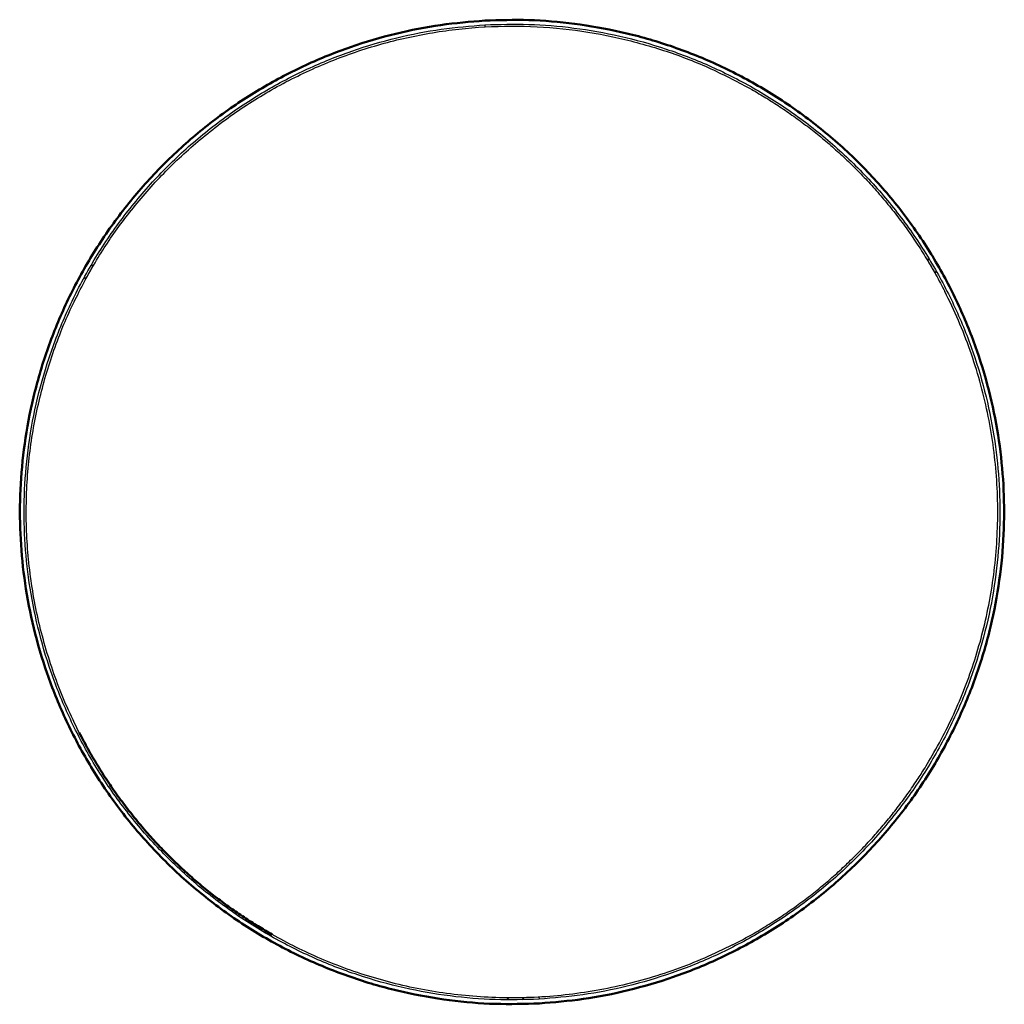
# Model space of a CAD drawing. Header units: millimetres. Extents: x 123 to 356, y 866 to 1099.
import ezdxf

# ---------------------------------------------------------------- set-up
doc = ezdxf.new("R2010")
doc.units = ezdxf.units.MM
doc.layers.add('Make2D$Visible$Curvas', color=7, linetype='Continuous')
doc.layers.add('Make2D$Visible$Tangentes', color=7, linetype='Continuous')
doc.layers.add('Make2D$Visible$CurvasDeSiluetaDeEscena', color=7, linetype='Continuous', lineweight=50)

msp = doc.modelspace()

# ---------------------------------------------------------------- linework, layer by layer
at = {"layer": 'Make2D$Visible$Curvas', "color": 252, "true_color": 0x868b8b}
for points, knots in [([(246.09, 866.28), (129.77, 859.81), (123.3, 976.13), (116.83, 1092.45), (233.15, 1098.92)], [1, 1, 1, 2.570796, 2.570796, 4.141593, 4.141593, 4.141593]), ([(233.15, 1098.92), (349.47, 1105.39), (355.94, 989.07), (362.41, 872.75), (246.09, 866.28)], [0, 0, 0, 1.570796, 1.570796, 3.141593, 3.141593, 3.141593])]:
    msp.add_rational_spline(points, [1, 0.707106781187, 1, 0.707106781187, 1], degree=2, knots=knots, dxfattribs=at)
at = {"layer": 'Make2D$Visible$Curvas', "color": 252, "lineweight": -3, "true_color": 0x868b8b}
for points, knots in [([(233.2, 1097.92), (348.52, 1104.33), (354.94, 989.01), (361.35, 873.69), (246.03, 867.28)], [4.141593, 4.141593, 4.141593, 5.712389, 5.712389, 7.283185, 7.283185, 7.283185]), ([(246.03, 867.28), (130.71, 860.86), (124.29, 976.18), (117.88, 1091.51), (233.2, 1097.92)], [5.141593, 5.141593, 5.141593, 6.712389, 6.712389, 8.283185, 8.283185, 8.283185])]:
    msp.add_rational_spline(points, [1, 0.707106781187, 1, 0.707106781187, 1], degree=2, knots=knots, dxfattribs=at)
at = {"layer": 'Make2D$Visible$Curvas', "color": 7, "lineweight": -3, "true_color": 0xffffff}
for points, weights, knots in [([(137.15, 930.39), (109.04, 985.56), (139.62, 1039.39), (196.42, 1139.39), (296.41, 1082.59)], [0.862354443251, 0.817652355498, 1, 0.707106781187, 1], [1.59286, 1.59286, 1.59286, 2.570796, 2.570796, 4.141593, 4.141593, 4.141593]), ([(291.83, 880.13), (322.57, 895.8), (339.61, 925.8), (370.19, 979.64), (342.08, 1034.81)], [0.862354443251, 0.889454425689, 1, 0.817652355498, 0.862354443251], [0.977937, 0.977937, 0.977937, 1.570796, 1.570796, 2.548733, 2.548733, 2.548733])]:
    msp.add_rational_spline(points, weights, degree=2, knots=knots, dxfattribs=at)
for points, weights in [([(296.41, 1082.59), (326.42, 1065.55), (342.08, 1034.81)], [1, 0.889454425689, 0.862354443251]), ([(291.83, 880.13), (236.66, 852.02), (182.82, 882.6)], [0.862354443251, 0.817652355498, 1])]:
    msp.add_rational_spline(points, weights, degree=2, dxfattribs=at)
at = {"layer": 'Make2D$Visible$Curvas', "color": 254, "lineweight": -3, "true_color": 0xcbd2ee}
for points in [[(337.78, 1042.5), (337.8, 1042.51)], [(337.79, 1042.52), (338.46, 1042.35)], [(139.94, 1040.95), (140.61, 1041.13)], [(140.61, 1041.13), (140.62, 1041.13)], [(339.99, 1039.74), (339.81, 1039.07)], [(138.63, 1037.66), (138.45, 1038.32)], [(138.66, 1037.66), (138.64, 1037.67)], [(339.81, 1039.07), (339.8, 1039.06)], [(238.43, 867.59), (238.43, 867.6)], [(238.92, 867.1), (238.43, 867.59)], [(242.43, 867.61), (241.94, 867.12)], [(242.41, 867.63), (242.41, 867.61)]]:
    msp.add_open_spline(points, degree=1, dxfattribs=at)
for points in [[(337.79, 1042.52), (337.79, 1042.52), (337.8, 1042.51)], [(138.63, 1037.66), (138.63, 1037.66), (138.64, 1037.67)], [(242.43, 867.61), (242.43, 867.61), (242.41, 867.61)]]:
    msp.add_rational_spline(points, [1, 0.997803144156, 1], degree=2, dxfattribs=at)
for points in [[(337.8, 1042.51), (337.92, 1042.29), (338.87, 1040.68), (339.81, 1039.07), (339.81, 1039.07)], [(138.64, 1037.67), (138.76, 1037.89), (139.69, 1039.51), (140.61, 1041.13), (140.61, 1041.13)], [(242.41, 867.61), (242.16, 867.61), (240.29, 867.6), (238.43, 867.59), (238.43, 867.59)]]:
    msp.add_rational_spline(points, [1, 0.730153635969, 1, 0.730153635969, 1], degree=2, knots=[-4.141593, -4.141593, -4.141593, -2.637094, -2.637094, -1.132594, -1.132594, -1.132594], dxfattribs=at)
at = {"layer": 'Make2D$Visible$Curvas', "color": 7, "true_color": 0xffffff}
msp.add_rational_spline([(137.15, 930.39), (152.82, 899.64), (182.82, 882.6)], [0.862354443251, 0.889454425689, 1], degree=2, dxfattribs=at)
at = {"layer": 'Make2D$Visible$CurvasDeSiluetaDeEscena', "color": 252, "true_color": 0x868b8b}
for points, knots in [([(246.09, 866.28), (129.77, 859.81), (123.3, 976.13), (116.83, 1092.45), (233.15, 1098.92)], [1, 1, 1, 2.570796, 2.570796, 4.141593, 4.141593, 4.141593]), ([(233.15, 1098.92), (349.47, 1105.39), (355.94, 989.07), (362.41, 872.75), (246.09, 866.28)], [0, 0, 0, 1.570796, 1.570796, 3.141593, 3.141593, 3.141593])]:
    msp.add_rational_spline(points, [1, 0.707106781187, 1, 0.707106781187, 1], degree=2, knots=knots, dxfattribs=at)
at = {"layer": 'Make2D$Visible$CurvasDeSiluetaDeEscena', "color": 7, "true_color": 0xffffff}
msp.add_rational_spline([(137.15, 930.39), (152.82, 899.64), (182.82, 882.6)], [0.862354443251, 0.889454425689, 1], degree=2, dxfattribs=at)
at = {"layer": 'Make2D$Visible$Tangentes', "color": 252, "lineweight": -3, "true_color": 0x868b8b}
for points, weights in [([(233.2, 1097.92), (233.2, 1097.92), (233.23, 1097.42)], [1, 0.707106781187, 1]), ([(246, 867.78), (246.03, 867.28), (246.03, 867.28)], [1, 0.707106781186, 1])]:
    msp.add_rational_spline(points, weights, degree=2, dxfattribs=at)
at = {"layer": 'Make2D$Visible$Tangentes', "color": 254, "lineweight": -3, "true_color": 0xcbd2ee}
for points in [[(337.8, 1042.51), (338.47, 1042.34)], [(138.64, 1037.67), (138.46, 1038.34)], [(242.41, 867.61), (241.93, 867.12)]]:
    msp.add_open_spline(points, degree=1, dxfattribs=at)

doc.saveas('drawing.dxf')
